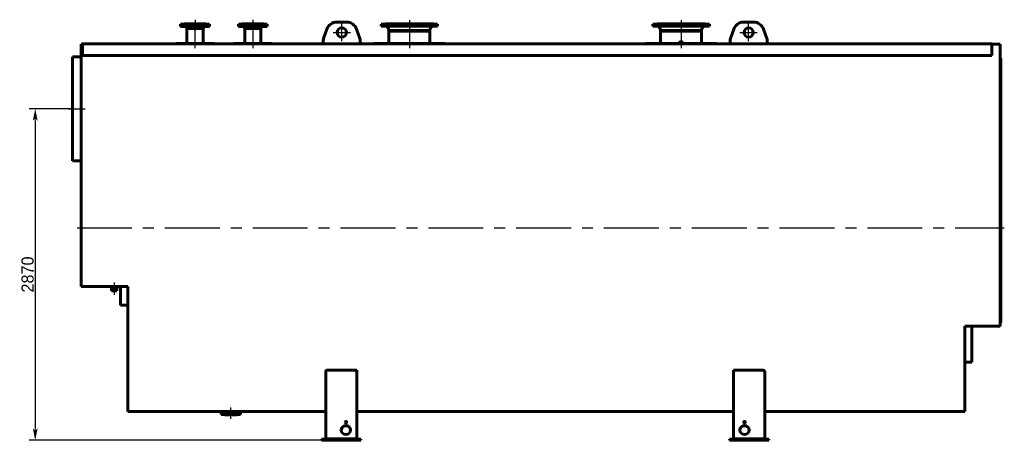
# Model space of a CAD drawing. Header units: millimetres. Extents: x 0 to 6556, y -154 to 841.
# Tile 3 of 6: x 1572 to 2140, y -121 to 122. Entities that reach past the tile are written whole.
import ezdxf

# ---------------------------------------------------------------- set-up
doc = ezdxf.new("R2010")
doc.units = ezdxf.units.MM
for name, pattern in [('CENTER_per1_scale0.029528', [1.5, 0.9375, -0.1875, 0.1875, -0.1875]), ('CENTER_per1_scale0.087450', [4.442449, 2.776531, -0.555306, 0.555306, -0.555306]), ('CENTER_per1_scale0.320208', [16.266573, 10.166608, -2.033322, 2.033322, -2.033322]), ('CENTER_per1_scale0.334646', [17, 10.625, -2.125, 2.125, -2.125]), ('CENTER_per1_scale0.354331', [18, 11.25, -2.25, 2.25, -2.25]), ('CENTER_per1_scale0.393701', [20, 12.5, -2.5, 2.5, -2.5]), ('CENTER_per1_scale0.748031', [38, 23.75, -4.75, 4.75, -4.75]), ('CENTER_per2_scale0.728346', [37, 23.125, -4.625, 4.625, -4.625]), ('CENTER_per2_scale0.787402', [40, 25, -5, 5, -5]), ('CENTER_per3_scale0.818461', [41.577809, 25.986131, -5.197226, 5.197226, -5.197226]), ('CENTER_per3_scale0.970436', [49.298143, 30.811339, -6.162268, 6.162268, -6.162268]), ('CENTER_per9d_scale0.997543', [50.675159, 31.671975, -6.334395, 6.334395, -6.334395])]:
    doc.linetypes.add(name, pattern=pattern)
doc.styles.add('TextStyle_1', font='T-FLEX Type A.TTF', dxfattribs={"height": 7})
doc.dimstyles.new('DIM_ST_1', dxfattribs={"dimtxt": 7, "dimasz": 7, "dimexe": 3.5, "dimexo": 0, "dimgap": 0.875, "dimtad": 1, "dimlfac": 14.999999, "dimrnd": 0.01, "dimdsep": 46, "dimtxsty": 'TextStyle_1', "dimblk": 'Arrow_3_C7_Status', "dimcen": 0.09, "dimclrd": 7, "dimclre": 7, "dimclrt": 7, "dimazin": 0, "dimtfac": 1, "dimtdec": 0, "dimtmove": 0, "dimatfit": 0, "dimldrblk": 'NONE', "dimfxl": 1, "dimtvp": 1, "dimtolj": 1, "dimarcsym": 0})

# ---------------------------------------------------------------- blocks, each defined once
blk = doc.blocks.new('Arrow_3_C7_Status')
at = {"color": 7, "linetype": 'Continuous', "lineweight": 0}
blk.add_line((-1, 0), (-0.8, 0), dxfattribs=at)
at = {"color": 7}
blk.add_solid([(-1, -0.2), (0, 0), (-0.8, 0), (-1, 0.2)], dxfattribs=at)
blk = doc.blocks.new('*D7')
at = {"color": 7, "lineweight": -2}
for p, q in [((-267.83, 70.7), (-292.88, 70.7)), ((-289.38, 63.7), (-289.38, -113.63)), ((-124.1, -120.63), (-292.88, -120.63))]:
    blk.add_line(p, q, dxfattribs=at)
at = {"layer": 'Defpoints', "color": 0}
for p in [(-267.83, 70.7), (-289.38, -120.63), (-124.1, -120.63)]:
    blk.add_point(p, dxfattribs=at)
at = {"color": 7, "lineweight": -2, "xscale": 7, "yscale": 7, "zscale": 7}
for p, rotation in [((-289.38, 70.7), 89.9999999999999), ((-289.38, -120.63), 269.9999999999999)]:
    blk.add_blockref('Arrow_3_C7_Status', p, dxfattribs=dict(at, rotation=rotation))
at = {"color": 7, "insert": (-293.76, -24.97), "char_height": 7, "attachment_point": 5, "rotation": 90, "style": 'TextStyle_1'}
blk.add_mtext('\\A1;2870{\\H0.5x;\\S^ ;}', dxfattribs=at)
blk = doc.blocks.new('_None')
blk = doc.blocks.new('Проекция_9')
at = {"color": 7, "linetype": 'Continuous', "lineweight": 60}
for p, q in [((-193.97765, 119.43334), (-205.50001, 119.43334)), ((-205.50001, 119.43334), (-205.50001, 118.16667)), ((-203.53334, 119.50001), (-203.04871, 119.50001)), ((-203.53334, 119.50001), (-203.53334, 119.43334)), ((-203.43334, 119.70001), (-202.95632, 119.70001)), ((-203.43334, 119.70001), (-203.43334, 119.60001)), ((-203.04871, 119.50001), (-190.80001, 119.50001)), ((-202.95632, 119.70001), (-190.90001, 119.70001)), ((-188.83334, 119.43334), (-193.97765, 119.43334)), ((-190.90001, 119.60001), (-190.90001, 119.70001)), ((-190.80001, 119.43334), (-190.80001, 119.50001)), ((-188.83334, 118.16667), (-188.83334, 119.43334)), ((-160.64431, 119.43334), (-172.16668, 119.43334)), ((-172.16668, 119.43334), (-172.16668, 118.16667)), ((-170.20001, 119.50001), (-169.71537, 119.50001)), ((-170.20001, 119.50001), (-170.20001, 119.43334)), ((-170.10001, 119.70001), (-169.62299, 119.70001)), ((-170.10001, 119.70001), (-170.10001, 119.60001)), ((-169.71537, 119.50001), (-157.46667, 119.50001)), ((-169.62299, 119.70001), (-157.56667, 119.70001)), ((-155.50001, 119.43334), (-160.64431, 119.43334)), ((-157.56667, 119.60001), (-157.56667, 119.70001)), ((-157.46667, 119.43334), (-157.46667, 119.50001)), ((-155.50001, 118.16667), (-155.50001, 119.43334)), ((-115.40001, 120.63334), (-109.60001, 120.63334)), ((-89.83334, 119.43334), (-73.5, 119.43334)), ((-89.83334, 119.43334), (-89.83334, 118.23334)), ((-87.33334, 119.70001), (-73.5, 119.70001)), ((-73.5, 119.70001), (-59.66667, 119.70001)), ((-73.5, 119.43334), (-57.16667, 119.43334)), ((-57.16667, 118.23334), (-57.16667, 119.43334)), ((66.96667, 119.43334), (83.3, 119.43334)), ((66.96667, 119.43334), (66.96667, 118.23334)), ((69.46667, 119.70001), (83.3, 119.70001)), ((83.3, 119.70001), (97.13334, 119.70001)), ((83.3, 119.43334), (99.63334, 119.43334)), ((99.63334, 118.23334), (99.63334, 119.43334)), ((119.40001, 120.63334), (125.20001, 120.63334)), ((-193.97765, 118.16667), (-205.50001, 118.16667)), ((-202.23458, 117.89297), (-201.83334, 116.85911)), ((-201.83334, 116.85911), (-201.83334, 108.36667)), ((-201.83334, 116.85911), (-192.50001, 116.85911)), ((-188.83334, 118.16667), (-193.97765, 118.16667)), ((-192.50001, 116.85911), (-192.09877, 117.89297)), ((-192.50001, 108.36667), (-192.50001, 116.85911)), ((-160.64431, 118.16667), (-172.16668, 118.16667)), ((-168.90125, 117.89297), (-168.50001, 116.85911)), ((-168.50001, 116.85911), (-168.50001, 108.36667)), ((-168.50001, 116.85911), (-159.16667, 116.85911)), ((-155.50001, 118.16667), (-160.64431, 118.16667)), ((-159.16667, 116.85911), (-158.76544, 117.89297)), ((-159.16667, 108.36667), (-159.16667, 116.85911)), ((-122.97403, 111.24178), (-121.05324, 116.64354)), ((-103.94677, 116.64354), (-102.02598, 111.24178)), ((-89.83334, 118.23334), (-73.5, 118.23334)), ((-86.10137, 117.83883), (-85.46372, 116.7544)), ((-85.35334, 116.3489), (-85.35334, 115.80199)), ((-85.35334, 115.80199), (-85.33334, 115.78664)), ((-85.35334, 115.80199), (-73.5, 115.80199)), ((-61.64667, 115.36667), (-85.35334, 115.36667)), ((-85.35334, 115.36667), (-85.35334, 108.36667)), ((-85.33334, 115.78664), (-85.33334, 115.36667)), ((-73.5, 115.78664), (-85.33334, 115.78664)), ((-73.5, 118.23334), (-57.16667, 118.23334)), ((-73.5, 115.80199), (-61.64667, 115.80199)), ((-61.66667, 115.78664), (-73.5, 115.78664)), ((-61.66667, 115.78664), (-61.64667, 115.80199)), ((-61.66667, 115.36667), (-61.66667, 115.78664)), ((-61.64667, 115.80199), (-61.64667, 116.3489)), ((-61.64667, 108.36667), (-61.64667, 115.36667)), ((-61.53629, 116.7544), (-60.89864, 117.83883)), ((66.96667, 118.23334), (83.3, 118.23334)), ((70.69864, 117.83883), (71.33629, 116.7544)), ((71.44667, 116.3489), (71.44667, 115.80199)), ((71.44667, 115.80199), (83.3, 115.80199)), ((71.44667, 115.80199), (71.46667, 115.78664)), ((95.15334, 115.36667), (71.44667, 115.36667)), ((71.44667, 115.36667), (71.44667, 108.36667)), ((71.46667, 115.78664), (71.46667, 115.36667)), ((95.13334, 115.78664), (71.46667, 115.78664)), ((83.3, 118.23334), (99.63334, 118.23334)), ((83.3, 115.80199), (95.15334, 115.80199)), ((95.13334, 115.78664), (95.15334, 115.80199)), ((95.13334, 115.36667), (95.13334, 115.78664)), ((95.15334, 115.80199), (95.15334, 116.3489)), ((95.15334, 108.36667), (95.15334, 115.36667)), ((95.26372, 116.7544), (95.90137, 117.83883)), ((111.82599, 111.24178), (113.74677, 116.64354)), ((130.85324, 116.64354), (132.77403, 111.24178)), ((262.63335, 108.03334), (-262.16668, 108.03334)), ((-262.16668, 101.28483), (-262.16668, 108.03334)), ((-186.00001, 108.36667), (-208.33334, 108.36667)), ((-208.33334, 108.36667), (-208.33334, 108.03334)), ((-186.00001, 108.03334), (-186.00001, 108.36667)), ((-175.00001, 108.36667), (-152.66667, 108.36667)), ((-175.00001, 108.36667), (-175.00001, 108.03334)), ((-152.66667, 108.03334), (-152.66667, 108.36667)), ((-124.10001, 108.28267), (-124.10001, 108.30001)), ((-123.16667, 108.30001), (-124.10001, 108.30001)), ((-124.10001, 108.03334), (-124.10001, 108.28267)), ((-123.16667, 108.29463), (-123.16667, 110.125)), ((-123.16667, 108.28267), (-123.16667, 108.29463)), ((-123.16667, 108.03334), (-123.16667, 108.28267)), ((-101.83334, 110.125), (-101.83334, 108.29463)), ((-100.90001, 108.30001), (-101.83334, 108.30001)), ((-101.83334, 108.28267), (-101.83334, 108.29463)), ((-101.83334, 108.03334), (-101.83334, 108.28267)), ((-100.90001, 108.28267), (-100.90001, 108.30001)), ((-100.90001, 108.03334), (-100.90001, 108.28267)), ((-94, 108.36667), (-53, 108.36667)), ((-94, 108.36667), (-94, 108.03334)), ((-53, 108.03334), (-53, 108.36667)), ((62.8, 108.36667), (83.3, 108.36667)), ((62.8, 108.36667), (62.8, 108.03334)), ((82.40334, 108.58858), (82.40334, 108.36667)), ((83.3, 108.36667), (103.80001, 108.36667)), ((84.19667, 108.36667), (84.19667, 108.58858)), ((103.80001, 108.03334), (103.80001, 108.36667)), ((110.70001, 108.28267), (110.70001, 108.30001)), ((111.63334, 108.30001), (110.70001, 108.30001)), ((110.70001, 108.03334), (110.70001, 108.28267)), ((111.63334, 108.29463), (111.63334, 110.125)), ((111.63334, 108.28267), (111.63334, 108.29463)), ((111.63334, 108.03334), (111.63334, 108.28267)), ((132.96667, 110.125), (132.96667, 108.29463)), ((133.90001, 108.30001), (132.96667, 108.30001)), ((132.96667, 108.28267), (132.96667, 108.29463)), ((132.96667, 108.03334), (132.96667, 108.28267)), ((133.90001, 108.28267), (133.90001, 108.30001)), ((133.90001, 108.03334), (133.90001, 108.28267)), ((262.63335, 101.28483), (262.63335, 108.03334)), ((-262.90001, 107.83334), (-262.90001, -31.86667)), ((-262.16668, 107.83334), (-262.90001, 107.83334)), ((267.50001, 107.83334), (262.63335, 107.83334)), ((267.50001, 107.83334), (267.50001, -54.86667)), ((-267.83335, 70.7), (-267.83335, 100.70001)), ((-262.90001, 100.70001), (-267.83335, 100.70001)), ((262.63335, 101.28483), (-262.16668, 101.28483)), ((267.83335, 99.62323), (267.50001, 99.62323)), ((267.83335, 99.62323), (267.83335, -52.556)), ((-267.83335, 40.7), (-267.83335, 70.7)), ((-267.83335, 40.7), (-262.90001, 40.7)), ((-262.76668, -31.86667), (-262.90001, -31.86667)), ((-235.90001, -31.86667), (-262.76668, -31.86667)), ((-245.44335, -31.86667), (-245.44335, -33)), ((-242.22335, -33), (-245.44335, -33)), ((-245.42668, -33), (-245.42668, -34.33334)), ((-242.24001, -34.33334), (-242.24001, -33)), ((-242.22335, -33), (-242.22335, -31.86667)), ((-240.10001, -42.63334), (-240.10001, -31.86667)), ((-235.90001, -31.86667), (-235.90001, -104.10001)), ((-245.42668, -34.33334), (-245.36001, -34.4)), ((-245.42668, -34.33334), (-242.24001, -34.33334)), ((-242.30668, -34.4), (-245.36001, -34.4)), ((-242.30668, -34.4), (-242.24001, -34.33334)), ((-240.10001, -42.63334), (-235.90001, -42.63334)), ((247.03335, -54.86667), (247.03335, -104.10001)), ((263.23335, -54.86667), (247.03335, -54.86667)), ((251.10001, -75.46667), (251.10001, -54.86667)), ((267.50001, -54.86667), (263.23335, -54.86667)), ((267.83335, -52.73334), (267.50001, -52.73334)), ((267.83335, -52.556), (267.83335, -52.73334)), ((247.03335, -75.46667), (251.10001, -75.46667)), ((-121.76667, -119.96667), (-121.76667, -81.06263)), ((-103.76667, -80.14695), (-120.43334, -80.14695)), ((-103.76667, -80.14695), (-103.76667, -119.82486)), ((113.56667, -119.82486), (113.56667, -80.14695)), ((130.23334, -80.14695), (113.56667, -80.14695)), ((131.56667, -81.06263), (131.56667, -119.96667)), ((-235.90001, -104.10001), (-178.78241, -104.10001)), ((-182.00001, -104.63334), (-180.3891, -104.63334)), ((-182.00001, -104.63334), (-182.00001, -105.76667)), ((-182.00001, -105.76667), (-180.3891, -105.76667)), ((-180.3891, -104.63334), (-171.00001, -104.63334)), ((-180.3891, -105.76667), (-171.00001, -105.76667)), ((-179.90001, -105.86667), (-179.90001, -105.96667)), ((-174.09585, -105.96667), (-179.90001, -105.96667)), ((-178.80401, -104.10001), (-178.90372, -104.37132)), ((-174.22848, -104.10001), (-121.76667, -104.10001)), ((-174.0963, -104.37132), (-174.19601, -104.10001)), ((-173.10001, -105.96667), (-174.09585, -105.96667)), ((-173.10001, -105.96667), (-173.10001, -105.86667)), ((-171.00001, -105.76667), (-171.00001, -104.63334)), ((-103.76667, -104.10001), (113.56667, -104.10001)), ((131.56667, -104.10001), (247.03335, -104.10001)), ((-124.10001, -119.96667), (-101.43334, -119.96667)), ((-124.10001, -119.96667), (-124.10001, -120.63334)), ((-124.10001, -120.63334), (-101.43334, -120.63334)), ((-121.28061, -119.96667), (-121.48119, -119.92582)), ((-103.76667, -119.82486), (-120.43334, -119.82486)), ((-120.43334, -119.96667), (-120.43334, -119.82486)), ((-103.76667, -119.82486), (-103.76667, -119.96667)), ((-101.43334, -119.96667), (-101.43334, -120.63334)), ((111.23334, -119.96667), (133.90001, -119.96667)), ((111.23334, -119.96667), (111.23334, -120.63334)), ((111.23334, -120.63334), (133.90001, -120.63334)), ((113.56667, -119.82486), (113.56667, -119.96667)), ((130.23334, -119.82486), (113.56667, -119.82486)), ((130.23334, -119.96667), (130.23334, -119.82486)), ((131.08061, -119.96667), (131.28119, -119.92582)), ((133.90001, -119.96667), (133.90001, -120.63334))]:
    blk.add_line(p, q, dxfattribs=at)
at = {"color": 7, "linetype": 'CENTER_per1_scale0.029528', "lineweight": 25}
for p, q in [((-197.16668, 122.03334), (-197.16668, 117.26667)), ((-163.83334, 122.03334), (-163.83334, 117.26667)), ((-176.50001, -108.30001), (-176.50001, -103.53334))]:
    blk.add_line(p, q, dxfattribs=at)
at = {"color": 7, "linetype": 'CENTER_per1_scale0.393701', "lineweight": 25}
for p, q in [((-197.16668, 121.83334), (-197.16668, 115.83334)), ((-163.83334, 121.83334), (-163.83334, 115.83334))]:
    blk.add_line(p, q, dxfattribs=at)
at = {"color": 7, "linetype": 'CENTER_per3_scale0.970436', "lineweight": 25}
for p, q in [((-197.16668, 105.70001), (-197.16668, 120.2263)), ((-163.83334, 120.2263), (-163.83334, 105.70001))]:
    blk.add_line(p, q, dxfattribs=at)
at = {"color": 7, "linetype": 'CENTER_per2_scale0.787402', "lineweight": 25}
for p, q in [((-112.50001, 109.63334), (-112.50001, 119.63334)), ((122.30001, 109.63334), (122.30001, 119.63334)), ((-117.50001, 114.63334), (-107.50001, 114.63334)), ((117.30001, 114.63334), (127.30001, 114.63334))]:
    blk.add_line(p, q, dxfattribs=at)
at = {"color": 7, "linetype": 'CENTER_per1_scale0.354331', "lineweight": 25}
for p, q in [((-73.5, 121.76667), (-73.5, 115.90001)), ((83.3, 121.76667), (83.3, 115.90001))]:
    blk.add_line(p, q, dxfattribs=at)
at = {"color": 7, "linetype": 'CENTER_per1_scale0.320208', "lineweight": 25}
for p, q in [((-73.5, 120.17217), (-73.5, 114.42106)), ((83.3, 120.17217), (83.3, 114.42106))]:
    blk.add_line(p, q, dxfattribs=at)
at = {"color": 7, "linetype": 'CENTER_per3_scale0.818461', "lineweight": 25}
for p, q in [((-73.5, 118.68223), (-73.5, 105.70001)), ((83.3, 118.68223), (83.3, 105.70001))]:
    blk.add_line(p, q, dxfattribs=at)
at = {"color": 7, "linetype": 'CENTER_per2_scale0.728346', "lineweight": 25}
blk.add_line((-270.16668, 70.7), (-260.56668, 70.7), dxfattribs=at)
at = {"color": 7, "linetype": 'CENTER_per9d_scale0.997543', "lineweight": 25}
blk.add_line((-265.23335, 1.86667), (269.83335, 1.86667), dxfattribs=at)
at = {"color": 7, "linetype": 'CENTER_per1_scale0.748031', "lineweight": 25}
blk.add_line((-243.83335, -29.53333), (-243.83335, -36.73334), dxfattribs=at)
at = {"color": 7, "linetype": 'CENTER_per1_scale0.087450', "lineweight": 25}
blk.add_line((-176.50001, -106.70465), (-176.50001, -101.74182), dxfattribs=at)
at = {"color": 7, "linetype": 'CENTER_per1_scale0.334646', "lineweight": 25}
blk.add_line((-176.50001, -108.10001), (-176.50001, -102.30001), dxfattribs=at)
at = {"color": 7, "lineweight": 60, "flags": 128}
for points in [[(263.23335, -54.86667), (263.2808, -54.87855), (263.32205, -54.88167), (263.35167, -54.87783), (263.3658, -54.86964), (263.36668, -54.86667)], [(-121.76667, -81.06263), (-121.67944, -80.7393), (-121.42269, -80.45111), (-121.03825, -80.24764), (-120.60539, -80.15469), (-120.43334, -80.14695)], [(130.23334, -80.14695), (130.64597, -80.1924), (131.01161, -80.32075), (131.30617, -80.52147), (131.50472, -80.78899), (131.56667, -81.06263)]]:
    blk.add_lwpolyline(points, dxfattribs=at)
at = {"color": 7, "linetype": 'Continuous', "lineweight": 60}
for centre in [(-112.50001, 114.63334), (122.30001, 114.63334)]:
    blk.add_circle(centre, 2.66667, dxfattribs=at)
for centre, radius, start, end in [((-203.53334, 119.60001), 0.1, 270, 0), ((-190.80001, 119.60001), 0.1, 180, 270), ((-170.20001, 119.60001), 0.1, 270, 0), ((-157.46667, 119.60001), 0.1, 180, 270), ((-115.40001, 114.63334), 6, 90, 160.425396), ((-109.60001, 114.63334), 6, 19.574604, 90), ((-87.6, 119.70001), 0.26667, 270, 0), ((-59.4, 119.70001), 0.26667, 179.9999639, 270), ((69.2, 119.70001), 0.26667, 270, 0.0000246), ((97.4, 119.70001), 0.26667, 179.9999754, 270), ((119.40001, 114.63334), 6, 90, 160.425396), ((125.20001, 114.63334), 6, 19.574604, 90), ((-202.73178, 117.70001), 0.53333, 21.2109957, 61.0449756), ((-191.60157, 117.70001), 0.53333, 118.9550244, 158.7890043), ((-169.39845, 117.70001), 0.53333, 21.2109957, 61.0449756), ((-158.26824, 117.70001), 0.53333, 118.9550244, 158.7890043), ((-86.79099, 117.43334), 0.8, 30.4555282, 90), ((-86.15334, 116.3489), 0.8, 0, 30.4555282), ((-60.84667, 116.3489), 0.8, 149.5444718, 180), ((-60.20902, 117.43334), 0.8, 90, 149.5444718), ((70.00902, 117.43334), 0.8, 30.4555282, 90), ((70.64667, 116.3489), 0.8, 0, 30.4555282), ((95.95334, 116.3489), 0.8, 149.5444718, 180), ((96.59099, 117.43334), 0.8, 90, 149.5444718), ((-119.83334, 110.125), 3.33333, 160.425396, 179.9999968), ((-105.16667, 110.125), 3.33333, 0.000011, 19.574604), ((114.96667, 110.125), 3.33333, 160.425396, 179.9999969), ((129.63334, 110.125), 3.33333, 0.0000062, 19.574604), ((-180.00001, -105.86667), 0.1, 360, 90), ((-179.27917, -104.23334), 0.4, 270, 339.8216199), ((-176.50025, -210.88698), 106.81182, 90.870731, 91.2328099), ((-176.49997, -210.88697), 106.81182, 88.7799451, 90.8708787), ((-173.72085, -104.23334), 0.4, 200.1783801, 270), ((-173.00001, -105.86667), 0.1, 90, 180), ((-120.59718, -123.61237), 3.79105, 87.5231047, 103.4846043), ((130.39842, -123.59941), 3.77816, 76.4879824, 92.5043089)]:
    blk.add_arc(centre, radius, start, end, dxfattribs=at)
for centre, major_axis, ratio, start_param, end_param in [((83.3, 108.58858), (0.89667, 0), 0.866025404, 5.993376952, 9.714586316), ((83.3, 108.58858), (0.68767, 0), 0.866025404, 5.901353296, 9.806609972), ((83.3, 108.55525), (0.621, 0), 0.866025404, 5.924927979, 9.783035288), ((-110.10001, -114.8458), (-2.66667, 0), 0.965925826, 3.175092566, 6.24968539), ((-110.10001, -110.33814), (-0.43333, 0), 0.965925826, 3.34919545, 6.075582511), ((119.90001, -114.8458), (2.66667, 0), 0.965925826, 0.033499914, 3.108092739), ((119.90001, -110.33814), (0.43333, 0), 0.965925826, 0.207602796, 2.933989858)]:
    blk.add_ellipse(centre, major_axis=major_axis, ratio=ratio, start_param=start_param, end_param=end_param, dxfattribs=at)
for centre, major_axis in [((-110.10001, -114.67325), (-2.66667, 0)), ((-110.10001, -110.1656), (-0.43333, 0)), ((119.90001, -114.67325), (2.66667, 0)), ((119.90001, -110.1656), (0.43333, 0))]:
    blk.add_ellipse(centre, major_axis=major_axis, ratio=0.965925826, dxfattribs=at)
dim = blk.add_linear_dim(base=(-289.38, -120.63334), p1=(-267.83335, 70.7), p2=(-124.10001, -120.63334), angle=270, text='<>{\\H0.5x;\\S^ ;}', dimstyle='DIM_ST_1')
dim.commit()
dim.dimension.update_dxf_attribs({"geometry": '*D7', "text_midpoint": (-289.38, -24.96667), "dimtype": 160})

msp = doc.modelspace()

# ---------------------------------------------------------------- block references
msp.add_blockref('Проекция_9', (1870.65, 0))

doc.saveas('drawing.dxf')
